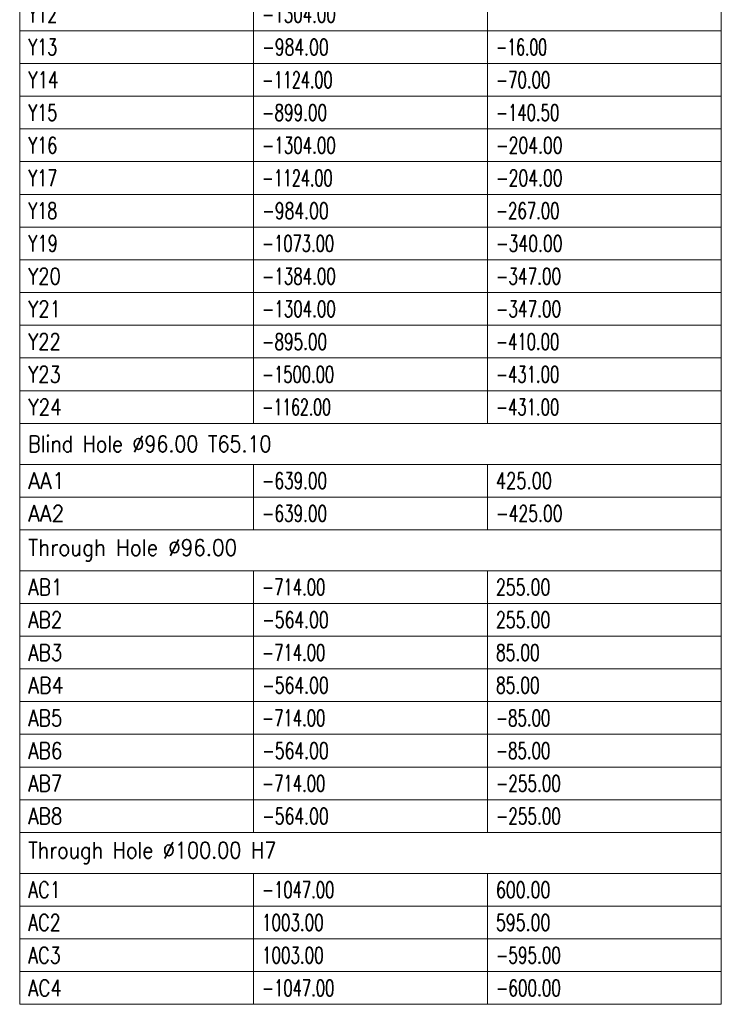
# Model space of a CAD drawing. Header units: millimetres. Extents: x -34 to 6620, y -230 to 4700.
# Tile 154 of 189: x 6282 to 6432, y 1934 to 2144. Entities that reach past the tile are written whole.
import ezdxf

# ---------------------------------------------------------------- set-up
doc = ezdxf.new("R2010")
doc.units = ezdxf.units.MM
doc.layers.add('1', color=7, linetype='Continuous', true_color=0xffffff)
doc.styles.add('latin_extended', font='simplex.shx')

# ---------------------------------------------------------------- blocks, each defined once
blk = doc.blocks.new('TabularNote4')
at = {"layer": '1', "color": 163, "linetype": 'Continuous', "lineweight": 18}
for p, q in [((6282.170042, 2148.98561), (6282.170042, 2141.98561)), ((6332.170042, 2148.98561), (6332.170042, 2141.98561)), ((6382.170042, 2148.98561), (6382.170042, 2141.98561)), ((6432.170042, 2148.98561), (6432.170042, 2141.98561)), ((6282.170042, 2141.98561), (6332.170042, 2141.98561)), ((6282.170042, 2141.98561), (6282.170042, 2134.98561)), ((6332.170042, 2141.98561), (6382.170042, 2141.98561)), ((6332.170042, 2141.98561), (6332.170042, 2134.98561)), ((6382.170042, 2141.98561), (6432.170042, 2141.98561)), ((6382.170042, 2141.98561), (6382.170042, 2134.98561)), ((6432.170042, 2141.98561), (6432.170042, 2134.98561)), ((6282.170042, 2134.98561), (6332.170042, 2134.98561)), ((6282.170042, 2134.98561), (6282.170042, 2127.98561)), ((6332.170042, 2134.98561), (6382.170042, 2134.98561)), ((6332.170042, 2134.98561), (6332.170042, 2127.98561)), ((6382.170042, 2134.98561), (6432.170042, 2134.98561)), ((6382.170042, 2134.98561), (6382.170042, 2127.98561)), ((6432.170042, 2134.98561), (6432.170042, 2127.98561)), ((6282.170042, 2127.98561), (6332.170042, 2127.98561)), ((6282.170042, 2127.98561), (6282.170042, 2120.98561)), ((6332.170042, 2127.98561), (6382.170042, 2127.98561)), ((6332.170042, 2127.98561), (6332.170042, 2120.98561)), ((6382.170042, 2127.98561), (6432.170042, 2127.98561)), ((6382.170042, 2127.98561), (6382.170042, 2120.98561)), ((6432.170042, 2127.98561), (6432.170042, 2120.98561)), ((6282.170042, 2120.98561), (6332.170042, 2120.98561)), ((6282.170042, 2120.98561), (6282.170042, 2113.98561)), ((6332.170042, 2120.98561), (6382.170042, 2120.98561)), ((6332.170042, 2120.98561), (6332.170042, 2113.98561)), ((6382.170042, 2120.98561), (6432.170042, 2120.98561)), ((6382.170042, 2120.98561), (6382.170042, 2113.98561)), ((6432.170042, 2120.98561), (6432.170042, 2113.98561)), ((6282.170042, 2113.98561), (6332.170042, 2113.98561)), ((6282.170042, 2113.98561), (6282.170042, 2106.98561)), ((6332.170042, 2113.98561), (6382.170042, 2113.98561)), ((6332.170042, 2113.98561), (6332.170042, 2106.98561)), ((6382.170042, 2113.98561), (6432.170042, 2113.98561)), ((6382.170042, 2113.98561), (6382.170042, 2106.98561)), ((6432.170042, 2113.98561), (6432.170042, 2106.98561)), ((6282.170042, 2106.98561), (6332.170042, 2106.98561)), ((6282.170042, 2106.98561), (6282.170042, 2099.98561)), ((6332.170042, 2106.98561), (6382.170042, 2106.98561)), ((6332.170042, 2106.98561), (6332.170042, 2099.98561)), ((6382.170042, 2106.98561), (6432.170042, 2106.98561)), ((6382.170042, 2106.98561), (6382.170042, 2099.98561)), ((6432.170042, 2106.98561), (6432.170042, 2099.98561)), ((6282.170042, 2099.98561), (6332.170042, 2099.98561)), ((6282.170042, 2099.98561), (6282.170042, 2092.98561)), ((6332.170042, 2099.98561), (6382.170042, 2099.98561)), ((6332.170042, 2099.98561), (6332.170042, 2092.98561)), ((6382.170042, 2099.98561), (6432.170042, 2099.98561)), ((6382.170042, 2099.98561), (6382.170042, 2092.98561)), ((6432.170042, 2099.98561), (6432.170042, 2092.98561)), ((6282.170042, 2092.98561), (6332.170042, 2092.98561)), ((6282.170042, 2092.98561), (6282.170042, 2085.98561)), ((6332.170042, 2092.98561), (6382.170042, 2092.98561)), ((6332.170042, 2092.98561), (6332.170042, 2085.98561)), ((6382.170042, 2092.98561), (6432.170042, 2092.98561)), ((6382.170042, 2092.98561), (6382.170042, 2085.98561)), ((6432.170042, 2092.98561), (6432.170042, 2085.98561)), ((6282.170042, 2085.98561), (6332.170042, 2085.98561)), ((6282.170042, 2085.98561), (6282.170042, 2078.98561)), ((6332.170042, 2085.98561), (6382.170042, 2085.98561)), ((6332.170042, 2085.98561), (6332.170042, 2078.98561)), ((6382.170042, 2085.98561), (6432.170042, 2085.98561)), ((6382.170042, 2085.98561), (6382.170042, 2078.98561)), ((6432.170042, 2085.98561), (6432.170042, 2078.98561)), ((6282.170042, 2078.98561), (6332.170042, 2078.98561)), ((6282.170042, 2078.98561), (6282.170042, 2071.98561)), ((6332.170042, 2078.98561), (6382.170042, 2078.98561)), ((6332.170042, 2078.98561), (6332.170042, 2071.98561)), ((6382.170042, 2078.98561), (6432.170042, 2078.98561)), ((6382.170042, 2078.98561), (6382.170042, 2071.98561)), ((6432.170042, 2078.98561), (6432.170042, 2071.98561)), ((6282.170042, 2071.98561), (6332.170042, 2071.98561)), ((6282.170042, 2071.98561), (6282.170042, 2064.98561)), ((6332.170042, 2071.98561), (6382.170042, 2071.98561)), ((6332.170042, 2071.98561), (6332.170042, 2064.98561)), ((6382.170042, 2071.98561), (6432.170042, 2071.98561)), ((6382.170042, 2071.98561), (6382.170042, 2064.98561)), ((6432.170042, 2071.98561), (6432.170042, 2064.98561)), ((6282.170042, 2064.98561), (6332.170042, 2064.98561)), ((6282.170042, 2064.98561), (6282.170042, 2057.98561)), ((6332.170042, 2064.98561), (6382.170042, 2064.98561)), ((6332.170042, 2064.98561), (6332.170042, 2057.98561)), ((6382.170042, 2064.98561), (6432.170042, 2064.98561)), ((6382.170042, 2064.98561), (6382.170042, 2057.98561)), ((6432.170042, 2064.98561), (6432.170042, 2057.98561)), ((6282.170042, 2057.98561), (6332.170042, 2057.98561)), ((6282.170042, 2057.98561), (6282.170042, 2049.23561)), ((6332.170042, 2057.98561), (6382.170042, 2057.98561)), ((6382.170042, 2057.98561), (6432.170042, 2057.98561)), ((6432.170042, 2057.98561), (6432.170042, 2049.23561)), ((6282.170042, 2049.23561), (6332.170042, 2049.23561)), ((6282.170042, 2049.23561), (6282.170042, 2042.23561)), ((6332.170042, 2049.23561), (6382.170042, 2049.23561)), ((6332.170042, 2049.23561), (6332.170042, 2042.23561)), ((6382.170042, 2049.23561), (6432.170042, 2049.23561)), ((6382.170042, 2049.23561), (6382.170042, 2042.23561)), ((6432.170042, 2049.23561), (6432.170042, 2042.23561)), ((6282.170042, 2042.23561), (6332.170042, 2042.23561)), ((6282.170042, 2042.23561), (6282.170042, 2035.23561)), ((6332.170042, 2042.23561), (6382.170042, 2042.23561)), ((6332.170042, 2042.23561), (6332.170042, 2035.23561)), ((6382.170042, 2042.23561), (6432.170042, 2042.23561)), ((6382.170042, 2042.23561), (6382.170042, 2035.23561)), ((6432.170042, 2042.23561), (6432.170042, 2035.23561)), ((6282.170042, 2035.23561), (6332.170042, 2035.23561)), ((6282.170042, 2035.23561), (6282.170042, 2026.48561)), ((6332.170042, 2035.23561), (6382.170042, 2035.23561)), ((6382.170042, 2035.23561), (6432.170042, 2035.23561)), ((6432.170042, 2035.23561), (6432.170042, 2026.48561)), ((6282.170042, 2026.48561), (6332.170042, 2026.48561)), ((6282.170042, 2026.48561), (6282.170042, 2019.48561)), ((6332.170042, 2026.48561), (6382.170042, 2026.48561)), ((6332.170042, 2026.48561), (6332.170042, 2019.48561)), ((6382.170042, 2026.48561), (6432.170042, 2026.48561)), ((6382.170042, 2026.48561), (6382.170042, 2019.48561)), ((6432.170042, 2026.48561), (6432.170042, 2019.48561)), ((6282.170042, 2019.48561), (6332.170042, 2019.48561)), ((6282.170042, 2019.48561), (6282.170042, 2012.48561)), ((6332.170042, 2019.48561), (6382.170042, 2019.48561)), ((6332.170042, 2019.48561), (6332.170042, 2012.48561)), ((6382.170042, 2019.48561), (6432.170042, 2019.48561)), ((6382.170042, 2019.48561), (6382.170042, 2012.48561)), ((6432.170042, 2019.48561), (6432.170042, 2012.48561)), ((6282.170042, 2012.48561), (6332.170042, 2012.48561)), ((6282.170042, 2012.48561), (6282.170042, 2005.48561)), ((6332.170042, 2012.48561), (6382.170042, 2012.48561)), ((6332.170042, 2012.48561), (6332.170042, 2005.48561)), ((6382.170042, 2012.48561), (6432.170042, 2012.48561)), ((6382.170042, 2012.48561), (6382.170042, 2005.48561)), ((6432.170042, 2012.48561), (6432.170042, 2005.48561)), ((6282.170042, 2005.48561), (6332.170042, 2005.48561)), ((6282.170042, 2005.48561), (6282.170042, 1998.48561)), ((6332.170042, 2005.48561), (6382.170042, 2005.48561)), ((6332.170042, 2005.48561), (6332.170042, 1998.48561)), ((6382.170042, 2005.48561), (6432.170042, 2005.48561)), ((6382.170042, 2005.48561), (6382.170042, 1998.48561)), ((6432.170042, 2005.48561), (6432.170042, 1998.48561)), ((6282.170042, 1998.48561), (6332.170042, 1998.48561)), ((6282.170042, 1998.48561), (6282.170042, 1991.48561)), ((6332.170042, 1998.48561), (6382.170042, 1998.48561)), ((6332.170042, 1998.48561), (6332.170042, 1991.48561)), ((6382.170042, 1998.48561), (6432.170042, 1998.48561)), ((6382.170042, 1998.48561), (6382.170042, 1991.48561)), ((6432.170042, 1998.48561), (6432.170042, 1991.48561)), ((6282.170042, 1991.48561), (6332.170042, 1991.48561)), ((6282.170042, 1991.48561), (6282.170042, 1984.48561)), ((6332.170042, 1991.48561), (6382.170042, 1991.48561)), ((6332.170042, 1991.48561), (6332.170042, 1984.48561)), ((6382.170042, 1991.48561), (6432.170042, 1991.48561)), ((6382.170042, 1991.48561), (6382.170042, 1984.48561)), ((6432.170042, 1991.48561), (6432.170042, 1984.48561)), ((6282.170042, 1984.48561), (6332.170042, 1984.48561)), ((6282.170042, 1984.48561), (6282.170042, 1977.48561)), ((6332.170042, 1984.48561), (6382.170042, 1984.48561)), ((6332.170042, 1984.48561), (6332.170042, 1977.48561)), ((6382.170042, 1984.48561), (6432.170042, 1984.48561)), ((6382.170042, 1984.48561), (6382.170042, 1977.48561)), ((6432.170042, 1984.48561), (6432.170042, 1977.48561)), ((6282.170042, 1977.48561), (6332.170042, 1977.48561)), ((6282.170042, 1977.48561), (6282.170042, 1970.48561)), ((6332.170042, 1977.48561), (6382.170042, 1977.48561)), ((6332.170042, 1977.48561), (6332.170042, 1970.48561)), ((6382.170042, 1977.48561), (6432.170042, 1977.48561)), ((6382.170042, 1977.48561), (6382.170042, 1970.48561)), ((6432.170042, 1977.48561), (6432.170042, 1970.48561)), ((6282.170042, 1970.48561), (6332.170042, 1970.48561)), ((6282.170042, 1970.48561), (6282.170042, 1961.73561)), ((6332.170042, 1970.48561), (6382.170042, 1970.48561)), ((6382.170042, 1970.48561), (6432.170042, 1970.48561)), ((6432.170042, 1970.48561), (6432.170042, 1961.73561)), ((6282.170042, 1961.73561), (6332.170042, 1961.73561)), ((6282.170042, 1961.73561), (6282.170042, 1954.73561)), ((6332.170042, 1961.73561), (6382.170042, 1961.73561)), ((6332.170042, 1961.73561), (6332.170042, 1954.73561)), ((6382.170042, 1961.73561), (6432.170042, 1961.73561)), ((6382.170042, 1961.73561), (6382.170042, 1954.73561)), ((6432.170042, 1961.73561), (6432.170042, 1954.73561)), ((6282.170042, 1954.73561), (6332.170042, 1954.73561)), ((6282.170042, 1954.73561), (6282.170042, 1947.73561)), ((6332.170042, 1954.73561), (6382.170042, 1954.73561)), ((6332.170042, 1954.73561), (6332.170042, 1947.73561)), ((6382.170042, 1954.73561), (6432.170042, 1954.73561)), ((6382.170042, 1954.73561), (6382.170042, 1947.73561)), ((6432.170042, 1954.73561), (6432.170042, 1947.73561)), ((6282.170042, 1947.73561), (6332.170042, 1947.73561)), ((6282.170042, 1947.73561), (6282.170042, 1940.73561)), ((6332.170042, 1947.73561), (6382.170042, 1947.73561)), ((6332.170042, 1947.73561), (6332.170042, 1940.73561)), ((6382.170042, 1947.73561), (6432.170042, 1947.73561)), ((6382.170042, 1947.73561), (6382.170042, 1940.73561)), ((6432.170042, 1947.73561), (6432.170042, 1940.73561)), ((6282.170042, 1940.73561), (6332.170042, 1940.73561)), ((6282.170042, 1940.73561), (6282.170042, 1933.73561)), ((6332.170042, 1940.73561), (6382.170042, 1940.73561)), ((6332.170042, 1940.73561), (6332.170042, 1933.73561)), ((6382.170042, 1940.73561), (6432.170042, 1940.73561)), ((6382.170042, 1940.73561), (6382.170042, 1933.73561)), ((6432.170042, 1940.73561), (6432.170042, 1933.73561)), ((6282.170042, 1933.73561), (6332.170042, 1933.73561)), ((6332.170042, 1933.73561), (6382.170042, 1933.73561)), ((6382.170042, 1933.73561), (6432.170042, 1933.73561))]:
    blk.add_line(p, q, dxfattribs=at)
at = {"layer": '1', "color": 2, "linetype": 'Continuous', "lineweight": 13, "char_height": 3.5, "attachment_point": 4, "line_spacing_factor": 0.963855, "style": 'latin_extended'}
for s, insert in [('\\W0.7159;Y12', (6283.987542, 2145.48561)), ('\\W0.6734;-1304.00', (6333.987542, 2145.48561)), ('\\W0.7159;Y13', (6283.987542, 2138.48561)), ('\\W0.6982;-984.00', (6333.987542, 2138.48561)), ('\\W0.6272;-16.00', (6383.987542, 2138.48561)), ('\\W0.7441;Y14', (6283.987542, 2131.48561)), ('\\W0.6434;-1124.00', (6333.987542, 2131.48561)), ('\\W0.6679;-70.00', (6383.987542, 2131.48561)), ('\\W0.7159;Y15', (6283.987542, 2124.48561)), ('\\W0.6809;-899.00', (6333.987542, 2124.48561)), ('\\W0.6637;-140.50', (6383.987542, 2124.48561)), ('\\W0.7159;Y16', (6283.987542, 2117.48561)), ('\\W0.6734;-1304.00', (6333.987542, 2117.48561)), ('\\W0.6982;-204.00', (6383.987542, 2117.48561)), ('\\W0.7159;Y17', (6283.987542, 2110.48561)), ('\\W0.6434;-1124.00', (6333.987542, 2110.48561)), ('\\W0.6982;-204.00', (6383.987542, 2110.48561)), ('\\W0.7159;Y18', (6283.987542, 2103.48561)), ('\\W0.6982;-984.00', (6333.987542, 2103.48561)), ('\\W0.6661;-267.00', (6383.987542, 2103.48561)), ('\\W0.7292;Y19', (6283.987542, 2096.48561)), ('\\W0.6584;-1073.00', (6333.987542, 2096.48561)), ('\\W0.6982;-340.00', (6383.987542, 2096.48561)), ('\\W0.7994;Y20', (6283.987542, 2089.48561)), ('\\W0.6734;-1384.00', (6333.987542, 2089.48561)), ('\\W0.6834;-347.00', (6383.987542, 2089.48561)), ('\\W0.8036;Y21', (6283.987542, 2082.48561)), ('\\W0.6734;-1304.00', (6333.987542, 2082.48561)), ('\\W0.6834;-347.00', (6383.987542, 2082.48561)), ('\\W0.7994;Y22', (6283.987542, 2075.48561)), ('\\W0.6809;-895.00', (6333.987542, 2075.48561)), ('\\W0.6637;-410.00', (6383.987542, 2075.48561)), ('\\W0.7994;Y23', (6283.987542, 2068.48561)), ('\\W0.6584;-1500.00', (6333.987542, 2068.48561)), ('\\W0.6637;-431.00', (6383.987542, 2068.48561)), ('\\W0.8262;Y24', (6283.987542, 2061.48561)), ('\\W0.6284;-1162.00', (6333.987542, 2061.48561)), ('\\W0.6637;-431.00', (6383.987542, 2061.48561)), ('\\W0.8538;Blind Hole %%c96.00 T65.10', (6283.987542, 2053.61061)), ('\\W0.9355;AA1', (6283.987542, 2045.73561)), ('\\W0.6809;-639.00', (6333.987542, 2045.73561)), ('\\W0.7268;425.00', (6383.987542, 2045.73561)), ('\\W0.9225;AA2', (6283.987542, 2038.73561)), ('\\W0.6809;-639.00', (6333.987542, 2038.73561)), ('\\W0.6982;-425.00', (6383.987542, 2038.73561)), ('\\W0.8944;Through Hole %%c96.00', (6283.987542, 2030.86061)), ('\\W0.8334;AB1', (6283.987542, 2022.98561)), ('\\W0.6637;-714.00', (6333.987542, 2022.98561)), ('\\W0.7053;255.00', (6383.987542, 2022.98561)), ('\\W0.8262;AB2', (6283.987542, 2015.98561)), ('\\W0.6982;-564.00', (6333.987542, 2015.98561)), ('\\W0.7053;255.00', (6383.987542, 2015.98561)), ('\\W0.8262;AB3', (6283.987542, 2008.98561)), ('\\W0.6637;-714.00', (6333.987542, 2008.98561)), ('\\W0.6940;85.00', (6383.987542, 2008.98561)), ('\\W0.8577;AB4', (6283.987542, 2001.98561)), ('\\W0.6982;-564.00', (6333.987542, 2001.98561)), ('\\W0.6940;85.00', (6383.987542, 2001.98561)), ('\\W0.8262;AB5', (6283.987542, 1994.98561)), ('\\W0.6637;-714.00', (6333.987542, 1994.98561)), ('\\W0.6679;-85.00', (6383.987542, 1994.98561)), ('\\W0.8262;AB6', (6283.987542, 1987.98561)), ('\\W0.6982;-564.00', (6333.987542, 1987.98561)), ('\\W0.6679;-85.00', (6383.987542, 1987.98561)), ('\\W0.8262;AB7', (6283.987542, 1980.98561)), ('\\W0.6637;-714.00', (6333.987542, 1980.98561)), ('\\W0.6809;-255.00', (6383.987542, 1980.98561)), ('\\W0.8262;AB8', (6283.987542, 1973.98561)), ('\\W0.6982;-564.00', (6333.987542, 1973.98561)), ('\\W0.6809;-255.00', (6383.987542, 1973.98561)), ('\\W0.8607;Through Hole %%c100.00 H7', (6283.987542, 1966.11061)), ('\\W0.7875;AC1', (6283.987542, 1958.23561)), ('\\W0.6605;-1047.00', (6333.987542, 1958.23561)), ('\\W0.7053;600.00', (6383.987542, 1958.23561)), ('\\W0.7852;AC2', (6283.987542, 1951.23561)), ('\\W0.6743;1003.00', (6333.987542, 1951.23561)), ('\\W0.7053;595.00', (6383.987542, 1951.23561)), ('\\W0.7852;AC3', (6283.987542, 1944.23561)), ('\\W0.6743;1003.00', (6333.987542, 1944.23561)), ('\\W0.6809;-595.00', (6383.987542, 1944.23561)), ('\\W0.8117;AC4', (6283.987542, 1937.23561)), ('\\W0.6605;-1047.00', (6333.987542, 1937.23561)), ('\\W0.6809;-600.00', (6383.987542, 1937.23561))]:
    blk.add_mtext(s, dxfattribs=dict(at, insert=insert))
blk = doc.blocks.new('TabularNote6')
at = {"layer": '1', "color": 163, "linetype": 'Continuous', "lineweight": 18}
for p, q in [((6282.170042, 2148.98561), (6282.170042, 2141.98561)), ((6332.170042, 2148.98561), (6332.170042, 2141.98561)), ((6382.170042, 2148.98561), (6382.170042, 2141.98561)), ((6432.170042, 2148.98561), (6432.170042, 2141.98561)), ((6282.170042, 2141.98561), (6332.170042, 2141.98561)), ((6282.170042, 2141.98561), (6282.170042, 2134.98561)), ((6332.170042, 2141.98561), (6382.170042, 2141.98561)), ((6332.170042, 2141.98561), (6332.170042, 2134.98561)), ((6382.170042, 2141.98561), (6432.170042, 2141.98561)), ((6382.170042, 2141.98561), (6382.170042, 2134.98561)), ((6432.170042, 2141.98561), (6432.170042, 2134.98561)), ((6282.170042, 2134.98561), (6332.170042, 2134.98561)), ((6282.170042, 2134.98561), (6282.170042, 2127.98561)), ((6332.170042, 2134.98561), (6382.170042, 2134.98561)), ((6332.170042, 2134.98561), (6332.170042, 2127.98561)), ((6382.170042, 2134.98561), (6432.170042, 2134.98561)), ((6382.170042, 2134.98561), (6382.170042, 2127.98561)), ((6432.170042, 2134.98561), (6432.170042, 2127.98561)), ((6282.170042, 2127.98561), (6332.170042, 2127.98561)), ((6282.170042, 2127.98561), (6282.170042, 2120.98561)), ((6332.170042, 2127.98561), (6382.170042, 2127.98561)), ((6332.170042, 2127.98561), (6332.170042, 2120.98561)), ((6382.170042, 2127.98561), (6432.170042, 2127.98561)), ((6382.170042, 2127.98561), (6382.170042, 2120.98561)), ((6432.170042, 2127.98561), (6432.170042, 2120.98561)), ((6282.170042, 2120.98561), (6332.170042, 2120.98561)), ((6282.170042, 2120.98561), (6282.170042, 2113.98561)), ((6332.170042, 2120.98561), (6382.170042, 2120.98561)), ((6332.170042, 2120.98561), (6332.170042, 2113.98561)), ((6382.170042, 2120.98561), (6432.170042, 2120.98561)), ((6382.170042, 2120.98561), (6382.170042, 2113.98561)), ((6432.170042, 2120.98561), (6432.170042, 2113.98561)), ((6282.170042, 2113.98561), (6332.170042, 2113.98561)), ((6282.170042, 2113.98561), (6282.170042, 2106.98561)), ((6332.170042, 2113.98561), (6382.170042, 2113.98561)), ((6332.170042, 2113.98561), (6332.170042, 2106.98561)), ((6382.170042, 2113.98561), (6432.170042, 2113.98561)), ((6382.170042, 2113.98561), (6382.170042, 2106.98561)), ((6432.170042, 2113.98561), (6432.170042, 2106.98561)), ((6282.170042, 2106.98561), (6332.170042, 2106.98561)), ((6282.170042, 2106.98561), (6282.170042, 2099.98561)), ((6332.170042, 2106.98561), (6382.170042, 2106.98561)), ((6332.170042, 2106.98561), (6332.170042, 2099.98561)), ((6382.170042, 2106.98561), (6432.170042, 2106.98561)), ((6382.170042, 2106.98561), (6382.170042, 2099.98561)), ((6432.170042, 2106.98561), (6432.170042, 2099.98561)), ((6282.170042, 2099.98561), (6332.170042, 2099.98561)), ((6282.170042, 2099.98561), (6282.170042, 2092.98561)), ((6332.170042, 2099.98561), (6382.170042, 2099.98561)), ((6332.170042, 2099.98561), (6332.170042, 2092.98561)), ((6382.170042, 2099.98561), (6432.170042, 2099.98561)), ((6382.170042, 2099.98561), (6382.170042, 2092.98561)), ((6432.170042, 2099.98561), (6432.170042, 2092.98561)), ((6282.170042, 2092.98561), (6332.170042, 2092.98561)), ((6282.170042, 2092.98561), (6282.170042, 2085.98561)), ((6332.170042, 2092.98561), (6382.170042, 2092.98561)), ((6332.170042, 2092.98561), (6332.170042, 2085.98561)), ((6382.170042, 2092.98561), (6432.170042, 2092.98561)), ((6382.170042, 2092.98561), (6382.170042, 2085.98561)), ((6432.170042, 2092.98561), (6432.170042, 2085.98561)), ((6282.170042, 2085.98561), (6332.170042, 2085.98561)), ((6282.170042, 2085.98561), (6282.170042, 2078.98561)), ((6332.170042, 2085.98561), (6382.170042, 2085.98561)), ((6332.170042, 2085.98561), (6332.170042, 2078.98561)), ((6382.170042, 2085.98561), (6432.170042, 2085.98561)), ((6382.170042, 2085.98561), (6382.170042, 2078.98561)), ((6432.170042, 2085.98561), (6432.170042, 2078.98561)), ((6282.170042, 2078.98561), (6332.170042, 2078.98561)), ((6282.170042, 2078.98561), (6282.170042, 2071.98561)), ((6332.170042, 2078.98561), (6382.170042, 2078.98561)), ((6332.170042, 2078.98561), (6332.170042, 2071.98561)), ((6382.170042, 2078.98561), (6432.170042, 2078.98561)), ((6382.170042, 2078.98561), (6382.170042, 2071.98561)), ((6432.170042, 2078.98561), (6432.170042, 2071.98561)), ((6282.170042, 2071.98561), (6332.170042, 2071.98561)), ((6282.170042, 2071.98561), (6282.170042, 2064.98561)), ((6332.170042, 2071.98561), (6382.170042, 2071.98561)), ((6332.170042, 2071.98561), (6332.170042, 2064.98561)), ((6382.170042, 2071.98561), (6432.170042, 2071.98561)), ((6382.170042, 2071.98561), (6382.170042, 2064.98561)), ((6432.170042, 2071.98561), (6432.170042, 2064.98561)), ((6282.170042, 2064.98561), (6332.170042, 2064.98561)), ((6282.170042, 2064.98561), (6282.170042, 2057.98561)), ((6332.170042, 2064.98561), (6382.170042, 2064.98561)), ((6332.170042, 2064.98561), (6332.170042, 2057.98561)), ((6382.170042, 2064.98561), (6432.170042, 2064.98561)), ((6382.170042, 2064.98561), (6382.170042, 2057.98561)), ((6432.170042, 2064.98561), (6432.170042, 2057.98561)), ((6282.170042, 2057.98561), (6332.170042, 2057.98561)), ((6282.170042, 2057.98561), (6282.170042, 2049.23561)), ((6332.170042, 2057.98561), (6382.170042, 2057.98561)), ((6382.170042, 2057.98561), (6432.170042, 2057.98561)), ((6432.170042, 2057.98561), (6432.170042, 2049.23561)), ((6282.170042, 2049.23561), (6332.170042, 2049.23561)), ((6282.170042, 2049.23561), (6282.170042, 2042.23561)), ((6332.170042, 2049.23561), (6382.170042, 2049.23561)), ((6332.170042, 2049.23561), (6332.170042, 2042.23561)), ((6382.170042, 2049.23561), (6432.170042, 2049.23561)), ((6382.170042, 2049.23561), (6382.170042, 2042.23561)), ((6432.170042, 2049.23561), (6432.170042, 2042.23561)), ((6282.170042, 2042.23561), (6332.170042, 2042.23561)), ((6282.170042, 2042.23561), (6282.170042, 2035.23561)), ((6332.170042, 2042.23561), (6382.170042, 2042.23561)), ((6332.170042, 2042.23561), (6332.170042, 2035.23561)), ((6382.170042, 2042.23561), (6432.170042, 2042.23561)), ((6382.170042, 2042.23561), (6382.170042, 2035.23561)), ((6432.170042, 2042.23561), (6432.170042, 2035.23561)), ((6282.170042, 2035.23561), (6332.170042, 2035.23561)), ((6282.170042, 2035.23561), (6282.170042, 2026.48561)), ((6332.170042, 2035.23561), (6382.170042, 2035.23561)), ((6382.170042, 2035.23561), (6432.170042, 2035.23561)), ((6432.170042, 2035.23561), (6432.170042, 2026.48561)), ((6282.170042, 2026.48561), (6332.170042, 2026.48561)), ((6282.170042, 2026.48561), (6282.170042, 2019.48561)), ((6332.170042, 2026.48561), (6382.170042, 2026.48561)), ((6332.170042, 2026.48561), (6332.170042, 2019.48561)), ((6382.170042, 2026.48561), (6432.170042, 2026.48561)), ((6382.170042, 2026.48561), (6382.170042, 2019.48561)), ((6432.170042, 2026.48561), (6432.170042, 2019.48561)), ((6282.170042, 2019.48561), (6332.170042, 2019.48561)), ((6282.170042, 2019.48561), (6282.170042, 2012.48561)), ((6332.170042, 2019.48561), (6382.170042, 2019.48561)), ((6332.170042, 2019.48561), (6332.170042, 2012.48561)), ((6382.170042, 2019.48561), (6432.170042, 2019.48561)), ((6382.170042, 2019.48561), (6382.170042, 2012.48561)), ((6432.170042, 2019.48561), (6432.170042, 2012.48561)), ((6282.170042, 2012.48561), (6332.170042, 2012.48561)), ((6282.170042, 2012.48561), (6282.170042, 2005.48561)), ((6332.170042, 2012.48561), (6382.170042, 2012.48561)), ((6332.170042, 2012.48561), (6332.170042, 2005.48561)), ((6382.170042, 2012.48561), (6432.170042, 2012.48561)), ((6382.170042, 2012.48561), (6382.170042, 2005.48561)), ((6432.170042, 2012.48561), (6432.170042, 2005.48561)), ((6282.170042, 2005.48561), (6332.170042, 2005.48561)), ((6282.170042, 2005.48561), (6282.170042, 1998.48561)), ((6332.170042, 2005.48561), (6382.170042, 2005.48561)), ((6332.170042, 2005.48561), (6332.170042, 1998.48561)), ((6382.170042, 2005.48561), (6432.170042, 2005.48561)), ((6382.170042, 2005.48561), (6382.170042, 1998.48561)), ((6432.170042, 2005.48561), (6432.170042, 1998.48561)), ((6282.170042, 1998.48561), (6332.170042, 1998.48561)), ((6282.170042, 1998.48561), (6282.170042, 1991.48561)), ((6332.170042, 1998.48561), (6382.170042, 1998.48561)), ((6332.170042, 1998.48561), (6332.170042, 1991.48561)), ((6382.170042, 1998.48561), (6432.170042, 1998.48561)), ((6382.170042, 1998.48561), (6382.170042, 1991.48561)), ((6432.170042, 1998.48561), (6432.170042, 1991.48561)), ((6282.170042, 1991.48561), (6332.170042, 1991.48561)), ((6282.170042, 1991.48561), (6282.170042, 1984.48561)), ((6332.170042, 1991.48561), (6382.170042, 1991.48561)), ((6332.170042, 1991.48561), (6332.170042, 1984.48561)), ((6382.170042, 1991.48561), (6432.170042, 1991.48561)), ((6382.170042, 1991.48561), (6382.170042, 1984.48561)), ((6432.170042, 1991.48561), (6432.170042, 1984.48561)), ((6282.170042, 1984.48561), (6332.170042, 1984.48561)), ((6282.170042, 1984.48561), (6282.170042, 1977.48561)), ((6332.170042, 1984.48561), (6382.170042, 1984.48561)), ((6332.170042, 1984.48561), (6332.170042, 1977.48561)), ((6382.170042, 1984.48561), (6432.170042, 1984.48561)), ((6382.170042, 1984.48561), (6382.170042, 1977.48561)), ((6432.170042, 1984.48561), (6432.170042, 1977.48561)), ((6282.170042, 1977.48561), (6332.170042, 1977.48561)), ((6282.170042, 1977.48561), (6282.170042, 1970.48561)), ((6332.170042, 1977.48561), (6382.170042, 1977.48561)), ((6332.170042, 1977.48561), (6332.170042, 1970.48561)), ((6382.170042, 1977.48561), (6432.170042, 1977.48561)), ((6382.170042, 1977.48561), (6382.170042, 1970.48561)), ((6432.170042, 1977.48561), (6432.170042, 1970.48561)), ((6282.170042, 1970.48561), (6332.170042, 1970.48561)), ((6282.170042, 1970.48561), (6282.170042, 1961.73561)), ((6332.170042, 1970.48561), (6382.170042, 1970.48561)), ((6382.170042, 1970.48561), (6432.170042, 1970.48561)), ((6432.170042, 1970.48561), (6432.170042, 1961.73561)), ((6282.170042, 1961.73561), (6332.170042, 1961.73561)), ((6282.170042, 1961.73561), (6282.170042, 1954.73561)), ((6332.170042, 1961.73561), (6382.170042, 1961.73561)), ((6332.170042, 1961.73561), (6332.170042, 1954.73561)), ((6382.170042, 1961.73561), (6432.170042, 1961.73561)), ((6382.170042, 1961.73561), (6382.170042, 1954.73561)), ((6432.170042, 1961.73561), (6432.170042, 1954.73561)), ((6282.170042, 1954.73561), (6332.170042, 1954.73561)), ((6282.170042, 1954.73561), (6282.170042, 1947.73561)), ((6332.170042, 1954.73561), (6382.170042, 1954.73561)), ((6332.170042, 1954.73561), (6332.170042, 1947.73561)), ((6382.170042, 1954.73561), (6432.170042, 1954.73561)), ((6382.170042, 1954.73561), (6382.170042, 1947.73561)), ((6432.170042, 1954.73561), (6432.170042, 1947.73561)), ((6282.170042, 1947.73561), (6332.170042, 1947.73561)), ((6282.170042, 1947.73561), (6282.170042, 1940.73561)), ((6332.170042, 1947.73561), (6382.170042, 1947.73561)), ((6332.170042, 1947.73561), (6332.170042, 1940.73561)), ((6382.170042, 1947.73561), (6432.170042, 1947.73561)), ((6382.170042, 1947.73561), (6382.170042, 1940.73561)), ((6432.170042, 1947.73561), (6432.170042, 1940.73561)), ((6282.170042, 1940.73561), (6332.170042, 1940.73561)), ((6282.170042, 1940.73561), (6282.170042, 1933.73561)), ((6332.170042, 1940.73561), (6382.170042, 1940.73561)), ((6332.170042, 1940.73561), (6332.170042, 1933.73561)), ((6382.170042, 1940.73561), (6432.170042, 1940.73561)), ((6382.170042, 1940.73561), (6382.170042, 1933.73561)), ((6432.170042, 1940.73561), (6432.170042, 1933.73561)), ((6282.170042, 1933.73561), (6332.170042, 1933.73561)), ((6332.170042, 1933.73561), (6382.170042, 1933.73561)), ((6382.170042, 1933.73561), (6432.170042, 1933.73561))]:
    blk.add_line(p, q, dxfattribs=at)
at = {"layer": '1', "color": 2, "linetype": 'Continuous', "lineweight": 13, "char_height": 3.5, "attachment_point": 4, "line_spacing_factor": 0.963855, "style": 'latin_extended'}
for s, insert in [('\\W0.7159;Y12', (6283.987542, 2145.48561)), ('\\W0.6734;-1304.00', (6333.987542, 2145.48561)), ('\\W0.7159;Y13', (6283.987542, 2138.48561)), ('\\W0.6982;-984.00', (6333.987542, 2138.48561)), ('\\W0.6272;-16.00', (6383.987542, 2138.48561)), ('\\W0.7441;Y14', (6283.987542, 2131.48561)), ('\\W0.6434;-1124.00', (6333.987542, 2131.48561)), ('\\W0.6679;-70.00', (6383.987542, 2131.48561)), ('\\W0.7159;Y15', (6283.987542, 2124.48561)), ('\\W0.6809;-899.00', (6333.987542, 2124.48561)), ('\\W0.6637;-140.50', (6383.987542, 2124.48561)), ('\\W0.7159;Y16', (6283.987542, 2117.48561)), ('\\W0.6734;-1304.00', (6333.987542, 2117.48561)), ('\\W0.6982;-204.00', (6383.987542, 2117.48561)), ('\\W0.7159;Y17', (6283.987542, 2110.48561)), ('\\W0.6434;-1124.00', (6333.987542, 2110.48561)), ('\\W0.6982;-204.00', (6383.987542, 2110.48561)), ('\\W0.7159;Y18', (6283.987542, 2103.48561)), ('\\W0.6982;-984.00', (6333.987542, 2103.48561)), ('\\W0.6661;-267.00', (6383.987542, 2103.48561)), ('\\W0.7292;Y19', (6283.987542, 2096.48561)), ('\\W0.6584;-1073.00', (6333.987542, 2096.48561)), ('\\W0.6982;-340.00', (6383.987542, 2096.48561)), ('\\W0.7994;Y20', (6283.987542, 2089.48561)), ('\\W0.6734;-1384.00', (6333.987542, 2089.48561)), ('\\W0.6834;-347.00', (6383.987542, 2089.48561)), ('\\W0.8036;Y21', (6283.987542, 2082.48561)), ('\\W0.6734;-1304.00', (6333.987542, 2082.48561)), ('\\W0.6834;-347.00', (6383.987542, 2082.48561)), ('\\W0.7994;Y22', (6283.987542, 2075.48561)), ('\\W0.6809;-895.00', (6333.987542, 2075.48561)), ('\\W0.6637;-410.00', (6383.987542, 2075.48561)), ('\\W0.7994;Y23', (6283.987542, 2068.48561)), ('\\W0.6584;-1500.00', (6333.987542, 2068.48561)), ('\\W0.6637;-431.00', (6383.987542, 2068.48561)), ('\\W0.8262;Y24', (6283.987542, 2061.48561)), ('\\W0.6284;-1162.00', (6333.987542, 2061.48561)), ('\\W0.6637;-431.00', (6383.987542, 2061.48561)), ('\\W0.8538;Blind Hole %%c96.00 T65.10', (6283.987542, 2053.61061)), ('\\W0.9355;AA1', (6283.987542, 2045.73561)), ('\\W0.6809;-639.00', (6333.987542, 2045.73561)), ('\\W0.7268;425.00', (6383.987542, 2045.73561)), ('\\W0.9225;AA2', (6283.987542, 2038.73561)), ('\\W0.6809;-639.00', (6333.987542, 2038.73561)), ('\\W0.6982;-425.00', (6383.987542, 2038.73561)), ('\\W0.8944;Through Hole %%c96.00', (6283.987542, 2030.86061)), ('\\W0.8334;AB1', (6283.987542, 2022.98561)), ('\\W0.6637;-714.00', (6333.987542, 2022.98561)), ('\\W0.7053;255.00', (6383.987542, 2022.98561)), ('\\W0.8262;AB2', (6283.987542, 2015.98561)), ('\\W0.6982;-564.00', (6333.987542, 2015.98561)), ('\\W0.7053;255.00', (6383.987542, 2015.98561)), ('\\W0.8262;AB3', (6283.987542, 2008.98561)), ('\\W0.6637;-714.00', (6333.987542, 2008.98561)), ('\\W0.6940;85.00', (6383.987542, 2008.98561)), ('\\W0.8577;AB4', (6283.987542, 2001.98561)), ('\\W0.6982;-564.00', (6333.987542, 2001.98561)), ('\\W0.6940;85.00', (6383.987542, 2001.98561)), ('\\W0.8262;AB5', (6283.987542, 1994.98561)), ('\\W0.6637;-714.00', (6333.987542, 1994.98561)), ('\\W0.6679;-85.00', (6383.987542, 1994.98561)), ('\\W0.8262;AB6', (6283.987542, 1987.98561)), ('\\W0.6982;-564.00', (6333.987542, 1987.98561)), ('\\W0.6679;-85.00', (6383.987542, 1987.98561)), ('\\W0.8262;AB7', (6283.987542, 1980.98561)), ('\\W0.6637;-714.00', (6333.987542, 1980.98561)), ('\\W0.6809;-255.00', (6383.987542, 1980.98561)), ('\\W0.8262;AB8', (6283.987542, 1973.98561)), ('\\W0.6982;-564.00', (6333.987542, 1973.98561)), ('\\W0.6809;-255.00', (6383.987542, 1973.98561)), ('\\W0.8607;Through Hole %%c100.00 H7', (6283.987542, 1966.11061)), ('\\W0.7875;AC1', (6283.987542, 1958.23561)), ('\\W0.6605;-1047.00', (6333.987542, 1958.23561)), ('\\W0.7053;600.00', (6383.987542, 1958.23561)), ('\\W0.7852;AC2', (6283.987542, 1951.23561)), ('\\W0.6743;1003.00', (6333.987542, 1951.23561)), ('\\W0.7053;595.00', (6383.987542, 1951.23561)), ('\\W0.7852;AC3', (6283.987542, 1944.23561)), ('\\W0.6743;1003.00', (6333.987542, 1944.23561)), ('\\W0.6809;-595.00', (6383.987542, 1944.23561)), ('\\W0.8117;AC4', (6283.987542, 1937.23561)), ('\\W0.6605;-1047.00', (6333.987542, 1937.23561)), ('\\W0.6809;-600.00', (6383.987542, 1937.23561))]:
    blk.add_mtext(s, dxfattribs=dict(at, insert=insert))

msp = doc.modelspace()

# ---------------------------------------------------------------- block references
at = {"layer": '1', "color": 163, "linetype": 'Continuous', "lineweight": 18}
for name in ['TabularNote4', 'TabularNote6']:
    msp.add_blockref(name, (0, 0), dxfattribs=at)

doc.saveas('drawing.dxf')
